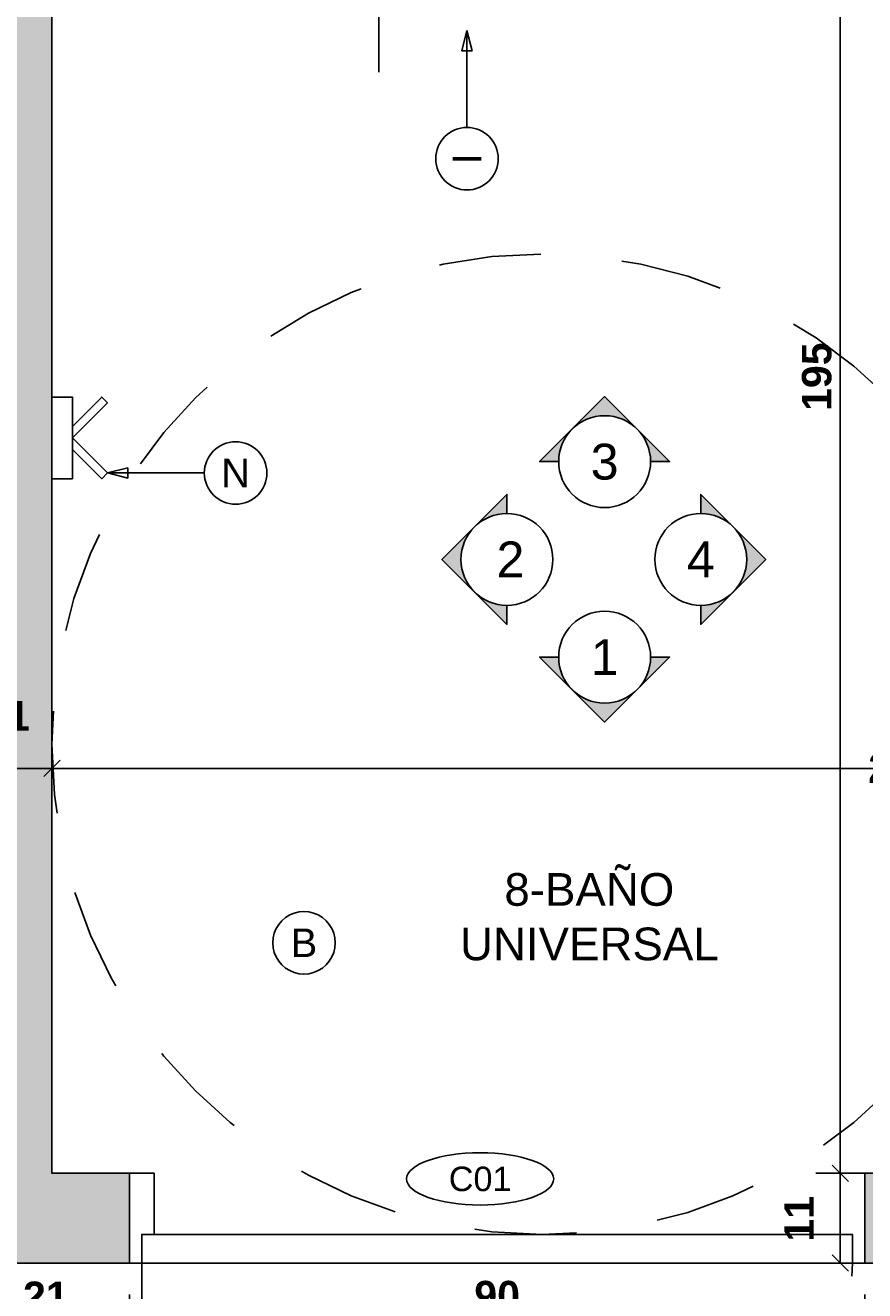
# Model space of a CAD drawing. Extents: x 1 to 126, y -14 to 17.
# Tile 94 of 131: x 73.84 to 74.87, y -0.69 to 0.86. Entities that reach past the tile are written whole.
import ezdxf
from ezdxf.enums import TextEntityAlignment as Align

# ---------------------------------------------------------------- set-up
doc = ezdxf.new("R2010")
doc.units = 0
doc.set_wipeout_variables(frame=1)
doc.header["$PDMODE"] = 3
doc.linetypes.add('DASHDOT', pattern=[1, 0.5, -0.25, 0, -0.25])
doc.linetypes.add('HIDDEN2', pattern=[0.1875, 0.125, -0.0625])
for name, color, linetype in [('A-ABER', 1, 'Continuous'), ('A-ABER-SERV', 9, 'Continuous'), ('A-ALBA-0', 9, 'Continuous'), ('A-ALBA-2', 2, 'Continuous'), ('A-ANNO-PLANI @ 20', 1, 'Continuous'), ('A-ANNO-SIMB @ 20', 2, 'Continuous'), ('A-ANOT-COTA-ACUM', 1, 'Continuous'), ('A-ANOT-COTA-PARC', 1, 'Continuous'), ('A-ANOT-TGRL', 1, 'Continuous'), ('A-EQPM-FIJO', 1, 'Continuous'), ('A-MURO-HATC', 252, 'Continuous')]:
    doc.layers.add(name, color=color, linetype=linetype)
doc.layers.add('A-ALBA-4', color=2, linetype='Continuous', lineweight=25)
doc.styles.add('BIS-ANOT', font='swiss.ttf')
doc.styles.add('BIS-COTA', font='swissb.ttf')
doc.styles.add('BIS-COTA-ACUM', font='swissi.ttf', dxfattribs={"oblique": 20})
doc.styles.add('E5-100', font='micross.ttf')
doc.dimstyles.new('BIS-COTA-ACUM', dxfattribs={"dimscale": 0.9, "dimtxt": 0.0016, "dimasz": 0.001, "dimexe": 0.0035, "dimexo": 0, "dimgap": 0.0005, "dimtad": 1, "dimdec": 1, "dimlfac": 100, "dimrnd": 1, "dimzin": 9, "dimdsep": 46, "dimtxsty": 'BIS-COTA-ACUM', "dimblk1": 'MARK1', "dimblk2": 'MARK2', "dimsah": 1, "dimcen": 0, "dimclrd": 1, "dimclre": 256, "dimclrt": 256, "dimaunit": 1, "dimadec": 0, "dimazin": 0, "dimtfac": 1, "dimtdec": 1, "dimtix": 1, "dimtmove": 2, "dimatfit": 3, "dimldrblk": 'MARK1', "dimfxl": 1, "dimtolj": 1, "dimarcsym": 1})
doc.dimstyles.new('BIS-COTA-PARC', dxfattribs={"dimscale": 0, "dimtxt": 0.0018, "dimasz": 0.001, "dimexe": 0.0015, "dimexo": 0, "dimgap": 0.0005, "dimtad": 1, "dimdec": 0, "dimlfac": 100, "dimzin": 9, "dimdsep": 46, "dimtxsty": 'BIS-COTA', "dimblk": 'OBLIQUE', "dimcen": 2.5, "dimclrd": 256, "dimclre": 251, "dimclrt": 2, "dimadec": 1, "dimazin": 2, "dimtfac": 1, "dimtdec": 0, "dimtix": 1, "dimtmove": 2, "dimatfit": 3, "dimldrblk": 'DOT', "dimfxl": 0.0015, "dimfxlon": 1, "dimtolj": 1, "dimtzin": 0, "dimarcsym": 0})

# ---------------------------------------------------------------- blocks, each defined once
blk = doc.blocks.new('*U17')
h = blk.add_hatch(color=8)
h.paths.add_polyline_path([(-0.004525, 0), (-0.0032, 0, -0.198912), (-0.002263, 0.002263)])
h.paths.add_polyline_path([(0.002263, 0.002263), (0, 0.004525), (-0.002263, 0.002263, -0.414214)])
h.paths.add_polyline_path([(0.002263, 0.002263, -0.198912), (0.0032, 0), (0.004525, 0)])
at = {"color": 3}
blk.add_lwpolyline([(-0.0032, 0), (-0.004525, 0), (0, 0.004525), (0.004525, 0), (0.0032, 0)], dxfattribs=at)
blk.add_circle((0, 0), 0.0032, dxfattribs=at)
at = {"style": 'E5-100'}
blk.add_attdef('1', text='', height=0.0025, dxfattribs=at).set_placement((0, 0), align=Align.MIDDLE_CENTER)
blk = doc.blocks.new('*U18')
h = blk.add_hatch(color=8)
h.paths.add_polyline_path([(0.004525, 0), (0.0032, 0, -0.198912), (0.002263, -0.002263)])
h.paths.add_polyline_path([(-0.002263, -0.002263), (0, -0.004525), (0.002263, -0.002263, -0.414214)])
h.paths.add_polyline_path([(-0.002263, -0.002263, -0.198912), (-0.0032, 0), (-0.004525, 0)])
at = {"color": 3}
blk.add_lwpolyline([(0.0032, 0), (0.004525, 0), (0, -0.004525), (-0.004525, 0), (-0.0032, 0)], dxfattribs=at)
blk.add_circle((0, 0), 0.0032, dxfattribs=at)
at = {"style": 'E5-100'}
blk.add_attdef('1', text='', height=0.0025, dxfattribs=at).set_placement((0, 0), align=Align.MIDDLE_CENTER)
blk = doc.blocks.new('*U19')
h = blk.add_hatch(color=8)
h.paths.add_polyline_path([(0, 0.004525), (0, 0.0032, -0.198912), (0.002263, 0.002263)])
h.paths.add_polyline_path([(0.002263, -0.002263), (0.004525, 0), (0.002263, 0.002263, -0.414214)])
h.paths.add_polyline_path([(0.002263, -0.002263, -0.198912), (0, -0.0032), (0, -0.004525)])
at = {"color": 3}
blk.add_lwpolyline([(0, 0.0032), (0, 0.004525), (0.004525, 0), (0, -0.004525), (0, -0.0032)], dxfattribs=at)
blk.add_circle((0, 0), 0.0032, dxfattribs=at)
at = {"style": 'E5-100'}
blk.add_attdef('1', text='', height=0.0025, dxfattribs=at).set_placement((0, 0), align=Align.MIDDLE_CENTER)
blk = doc.blocks.new('A-ANNO-NOM-2')
blk.add_wipeout([(0, -0.001913), (0.000299, -0.00189), (0.000591, -0.00182), (0.000869, -0.001705), (0.001125, -0.001548), (0.001353, -0.001353), (0.001548, -0.001125), (0.001705, -0.000869), (0.00182, -0.000591), (0.00189, -0.000299), (0.001913, 0), (0.00189, 0.000299), (0.00182, 0.000591), (0.001705, 0.000869), (0.001548, 0.001125), (0.001353, 0.001353), (0.001125, 0.001548), (0.000869, 0.001705), (0.000591, 0.00182), (0.000299, 0.00189), (0, 0.001913), (-0.000299, 0.00189), (-0.000591, 0.00182), (-0.000869, 0.001705), (-0.001125, 0.001548), (-0.001353, 0.001353), (-0.001548, 0.001125), (-0.001705, 0.000869), (-0.00182, 0.000591), (-0.00189, 0.000299), (-0.001913, 0), (-0.00189, -0.000299), (-0.00182, -0.000591), (-0.001705, -0.000869), (-0.001548, -0.001125), (-0.001353, -0.001353), (-0.001125, -0.001548), (-0.000869, -0.001705), (-0.000591, -0.00182), (-0.000299, -0.00189)])
blk.add_lwpolyline([(0, -0.001913), (0.000299, -0.00189), (0.000591, -0.00182), (0.000869, -0.001705), (0.001125, -0.001548), (0.001353, -0.001353), (0.001548, -0.001125), (0.001705, -0.000869), (0.00182, -0.000591), (0.00189, -0.000299), (0.001913, 0), (0.00189, 0.000299), (0.00182, 0.000591), (0.001705, 0.000869), (0.001548, 0.001125), (0.001353, 0.001353), (0.001125, 0.001548), (0.000869, 0.001705), (0.000591, 0.00182), (0.000299, 0.00189), (0, 0.001913), (-0.000299, 0.00189), (-0.000591, 0.00182), (-0.000869, 0.001705), (-0.001125, 0.001548), (-0.001353, 0.001353), (-0.001548, 0.001125), (-0.001705, 0.000869), (-0.00182, 0.000591), (-0.00189, 0.000299), (-0.001913, 0), (-0.00189, -0.000299), (-0.00182, -0.000591), (-0.001705, -0.000869), (-0.001548, -0.001125), (-0.001353, -0.001353), (-0.001125, -0.001548), (-0.000869, -0.001705), (-0.000591, -0.00182), (-0.000299, -0.00189)], close=True)
at = {"color": 1, "linetype": 'Continuous', "style": 'E5-100'}
blk.add_attdef('LETRA', text='', height=0.00175, dxfattribs=at).set_placement((0, 0), align=Align.MIDDLE_CENTER)
blk = doc.blocks.new('*U54')
blk.add_lwpolyline([(-0.007846, 0), (-0.006596, 0.000312), (-0.006596, -0.000313)], close=True)
blk.add_wipeout([(0, -0.001913), (0.000299, -0.00189), (0.000591, -0.00182), (0.000869, -0.001705), (0.001125, -0.001548), (0.001353, -0.001353), (0.001548, -0.001125), (0.001705, -0.000869), (0.00182, -0.000591), (0.00189, -0.000299), (0.001913, 0), (0.00189, 0.000299), (0.00182, 0.000591), (0.001705, 0.000869), (0.001548, 0.001125), (0.001353, 0.001353), (0.001125, 0.001548), (0.000869, 0.001705), (0.000591, 0.00182), (0.000299, 0.00189), (0, 0.001913), (-0.000299, 0.00189), (-0.000591, 0.00182), (-0.000869, 0.001705), (-0.001125, 0.001548), (-0.001353, 0.001353), (-0.001548, 0.001125), (-0.001705, 0.000869), (-0.00182, 0.000591), (-0.00189, 0.000299), (-0.001913, 0), (-0.00189, -0.000299), (-0.00182, -0.000591), (-0.001705, -0.000869), (-0.001548, -0.001125), (-0.001353, -0.001353), (-0.001125, -0.001548), (-0.000869, -0.001705), (-0.000591, -0.00182), (-0.000299, -0.00189)])
at = {"linetype": 'Continuous'}
blk.add_line((-0.007846, 0), (-0.001913, 0), dxfattribs=at)
blk.add_circle((0, 0), 0.001913)
at = {"color": 1, "linetype": 'Continuous', "style": 'E5-100'}
blk.add_attdef('LETRA', text='', height=0.00175, dxfattribs=at).set_placement((0, 0), align=Align.MIDDLE_CENTER)
blk = doc.blocks.new('BIS-PERCHA PL')
blk.add_wipeout([(0, -0.05), (0, 0.05), (0.025, 0.05), (0.025, 0.0141), (0.0609, 0.05), (0.0679, 0.0429), (0.025, 0), (0.0679, -0.0429), (0.0609, -0.05), (0.025, -0.0141), (0.025, -0.05)])
blk.add_lwpolyline([(0, 0.05), (0, -0.05), (0.025, -0.05), (0.025, 0.05)], close=True)
for points in [[(0.025, 0), (0.025, 0.0141), (0.0609, 0.05), (0.0679, 0.0429), (0.025, 0)], [(0.025, 0), (0.025, -0.0141), (0.0609, -0.05), (0.0679, -0.0429), (0.025, 0)]]:
    blk.add_lwpolyline(points)
blk = doc.blocks.new('*U63')
blk.add_lwpolyline([(0.007846, 0), (0.006596, -0.000312), (0.006596, 0.000313)], close=True)
blk.add_wipeout([(0, -0.001913), (0.000299, -0.00189), (0.000591, -0.00182), (0.000869, -0.001705), (0.001125, -0.001548), (0.001353, -0.001353), (0.001548, -0.001125), (0.001705, -0.000869), (0.00182, -0.000591), (0.00189, -0.000299), (0.001913, 0), (0.00189, 0.000299), (0.00182, 0.000591), (0.001705, 0.000869), (0.001548, 0.001125), (0.001353, 0.001353), (0.001125, 0.001548), (0.000869, 0.001705), (0.000591, 0.00182), (0.000299, 0.00189), (0, 0.001913), (-0.000299, 0.00189), (-0.000591, 0.00182), (-0.000869, 0.001705), (-0.001125, 0.001548), (-0.001353, 0.001353), (-0.001548, 0.001125), (-0.001705, 0.000869), (-0.00182, 0.000591), (-0.00189, 0.000299), (-0.001913, 0), (-0.00189, -0.000299), (-0.00182, -0.000591), (-0.001705, -0.000869), (-0.001548, -0.001125), (-0.001353, -0.001353), (-0.001125, -0.001548), (-0.000869, -0.001705), (-0.000591, -0.00182), (-0.000299, -0.00189)])
at = {"linetype": 'Continuous'}
blk.add_line((0.007846, 0), (0.001913, 0), dxfattribs=at)
blk.add_circle((0, 0), 0.001913)
at = {"color": 1, "linetype": 'Continuous', "style": 'E5-100'}
blk.add_attdef('LETRA', text='', height=0.00175, dxfattribs=at).set_placement((0, 0), align=Align.MIDDLE_CENTER)
blk = doc.blocks.new('*U73')
for points in [[(-0.11, 0.9), (-0.11, 0.87), (-0.035, 0.87), (-0.035, 0.885), (0, 0.885), (0, 0.9), (-0.11, 0.9)], [(-0.11, 0), (-0.11, 0.03), (-0.035, 0.03), (-0.035, 0.015), (0, 0.015), (0, 0), (-0.11, 0)]]:
    blk.add_lwpolyline(points)
blk.add_lwpolyline([(-0.035, 0.015), (0, 0.015), (0, 0.885), (-0.035, 0.885)], close=True)
at = {"layer": 'A-ABER-SERV', "color": 9, "linetype": 'HIDDEN2'}
blk.add_line((0, 0.015), (0.87, 0.015), dxfattribs=at)
blk.add_arc((0, 0.015), 0.87, 0, 90, dxfattribs=at)
blk = doc.blocks.new('_Oblique')
at = {"color": 0, "lineweight": -2}
blk.add_line((-0.5, -0.5), (0.5, 0.5), dxfattribs=at)
blk = doc.blocks.new('*D258')
at = {"layer": 'A-ANOT-COTA-PARC', "color": 251, "lineweight": -2, "transparency": 16777216}
for p, q in [((73.9663, -0.6947), (73.9663, -0.7547)), ((74.8663, -0.6947), (74.8663, -0.7547))]:
    blk.add_line(p, q, dxfattribs=at)
at = {"layer": 'A-ANOT-COTA-PARC', "lineweight": -2, "transparency": 16777216}
blk.add_line((74.8663, -0.7247), (73.9663, -0.7247), dxfattribs=at)
at = {"layer": 'Defpoints', "color": 0, "transparency": 16777216}
for p in [(73.9663, -0.656), (74.8663, -0.656), (73.9663, -0.7247)]:
    blk.add_point(p, dxfattribs=at)
at = {"layer": 'A-ANOT-COTA-PARC', "lineweight": -2, "transparency": 16777216, "xscale": 0.02, "yscale": 0.02, "zscale": 0.02, "rotation": 180}
blk.add_blockref('_Oblique', (73.9663, -0.7247), dxfattribs=at)
at = {"layer": 'A-ANOT-COTA-PARC', "lineweight": -2, "transparency": 16777216, "xscale": 0.02, "yscale": 0.02, "zscale": 0.02}
blk.add_blockref('_Oblique', (74.8663, -0.7247), dxfattribs=at)
at = {"layer": 'A-ANOT-COTA-PARC', "color": 2, "transparency": 16777216, "insert": (74.4163, -0.6961), "char_height": 0.036, "attachment_point": 5, "style": 'BIS-COTA'}
blk.add_mtext('\\A1;90', dxfattribs=at)
blk = doc.blocks.new('_Dot')
at = {"color": 0, "linetype": 'ByBlock', "lineweight": -2}
blk.add_line((-0.5, 0), (-1, 0), dxfattribs=at)
at = {"color": 0, "linetype": 'ByBlock', "const_width": 0.5}
blk.add_lwpolyline([(-0.25, 0, 1), (0.25, 0, 1)], format="xyb", close=True, dxfattribs=at)
blk = doc.blocks.new('*D259')
at = {"layer": 'A-ANOT-COTA-PARC', "color": 251, "lineweight": -2, "transparency": 16777216}
for p, q in [((73.7613, -0.6947), (73.7613, -0.7547)), ((73.9663, -0.6947), (73.9663, -0.7547))]:
    blk.add_line(p, q, dxfattribs=at)
at = {"layer": 'A-ANOT-COTA-PARC', "lineweight": -2, "transparency": 16777216}
blk.add_line((73.7613, -0.7247), (73.9663, -0.7247), dxfattribs=at)
at = {"layer": 'Defpoints', "color": 0, "transparency": 16777216}
for p in [(73.7613, -0.656), (73.9663, -0.656), (73.9663, -0.7247)]:
    blk.add_point(p, dxfattribs=at)
at = {"layer": 'A-ANOT-COTA-PARC', "lineweight": -2, "transparency": 16777216, "xscale": 0.02, "yscale": 0.02, "zscale": 0.02, "rotation": 180}
blk.add_blockref('_Oblique', (73.7613, -0.7247), dxfattribs=at)
at = {"layer": 'A-ANOT-COTA-PARC', "lineweight": -2, "transparency": 16777216, "xscale": 0.02, "yscale": 0.02, "zscale": 0.02}
blk.add_blockref('_Oblique', (73.9663, -0.7247), dxfattribs=at)
at = {"layer": 'A-ANOT-COTA-PARC', "color": 2, "transparency": 16777216, "insert": (73.8638, -0.6967), "char_height": 0.036, "attachment_point": 5, "style": 'BIS-COTA'}
blk.add_mtext('\\A1;21', dxfattribs=at)
blk = doc.blocks.new('*D265')
at = {"layer": 'A-ANOT-COTA-PARC', "color": 251, "lineweight": -2, "transparency": 16777216}
for p, q in [((74.8363, 1.404), (74.8063, 1.404)), ((74.8363, -0.546), (74.8063, -0.546))]:
    blk.add_line(p, q, dxfattribs=at)
at = {"layer": 'A-ANOT-COTA-PARC', "lineweight": -2, "transparency": 16777216}
blk.add_line((74.8363, -0.546), (74.8363, 1.404), dxfattribs=at)
at = {"layer": 'Defpoints', "color": 0, "transparency": 16777216}
for p in [(74.8363, 1.404), (74.8363, 1.404), (74.8363, -0.546)]:
    blk.add_point(p, dxfattribs=at)
at = {"layer": 'A-ANOT-COTA-PARC', "lineweight": -2, "transparency": 16777216, "xscale": 0.02, "yscale": 0.02, "zscale": 0.02}
for p, rotation in [((74.8363, 1.404), 90), ((74.8363, -0.546), 270)]:
    blk.add_blockref('_Oblique', p, dxfattribs=dict(at, rotation=rotation))
at = {"layer": 'A-ANOT-COTA-PARC', "color": 2, "transparency": 16777216, "insert": (74.8077, 0.429), "char_height": 0.036, "attachment_point": 5, "rotation": 90, "style": 'BIS-COTA'}
blk.add_mtext('\\A1;195', dxfattribs=at)
blk = doc.blocks.new('*D266')
at = {"layer": 'A-ANOT-COTA-PARC', "color": 251, "lineweight": -2, "transparency": 16777216}
for p, q in [((73.8713, -0.0205), (73.8713, -0.0805)), ((75.8713, -0.0205), (75.8713, -0.0805))]:
    blk.add_line(p, q, dxfattribs=at)
at = {"layer": 'A-ANOT-COTA-PARC', "lineweight": -2, "transparency": 16777216}
blk.add_line((75.8713, -0.0505), (73.8713, -0.0505), dxfattribs=at)
at = {"layer": 'Defpoints', "color": 0, "transparency": 16777216}
for p in [(75.8713, 0.704), (73.8713, 0.494), (73.8713, -0.0505)]:
    blk.add_point(p, dxfattribs=at)
at = {"layer": 'A-ANOT-COTA-PARC', "lineweight": -2, "transparency": 16777216, "xscale": 0.02, "yscale": 0.02, "zscale": 0.02, "rotation": 180}
blk.add_blockref('_Oblique', (73.8713, -0.0505), dxfattribs=at)
at = {"layer": 'A-ANOT-COTA-PARC', "lineweight": -2, "transparency": 16777216, "xscale": 0.02, "yscale": 0.02, "zscale": 0.02}
blk.add_blockref('_Oblique', (75.8713, -0.0505), dxfattribs=at)
at = {"layer": 'A-ANOT-COTA-PARC', "color": 2, "transparency": 16777216, "insert": (74.9125, -0.0505), "char_height": 0.036, "attachment_point": 5, "style": 'BIS-COTA'}
blk.add_mtext('\\A1;200', dxfattribs=at)
blk = doc.blocks.new('*D267')
at = {"layer": 'A-ANOT-COTA-PARC', "color": 251, "lineweight": -2, "transparency": 16777216}
for p, q in [((74.8363, -0.546), (74.8063, -0.546)), ((74.8363, -0.656), (74.8063, -0.656))]:
    blk.add_line(p, q, dxfattribs=at)
at = {"layer": 'A-ANOT-COTA-PARC', "lineweight": -2, "transparency": 16777216}
blk.add_line((74.8363, -0.546), (74.8363, -0.656), dxfattribs=at)
at = {"layer": 'Defpoints', "color": 0, "transparency": 16777216}
for p in [(74.8363, -0.546), (74.8363, -0.656), (74.8363, -0.656)]:
    blk.add_point(p, dxfattribs=at)
at = {"layer": 'A-ANOT-COTA-PARC', "lineweight": -2, "transparency": 16777216, "xscale": 0.02, "yscale": 0.02, "zscale": 0.02}
for p, rotation in [((74.8363, -0.546), 90), ((74.8363, -0.656), 270)]:
    blk.add_blockref('_Oblique', p, dxfattribs=dict(at, rotation=rotation))
at = {"layer": 'A-ANOT-COTA-PARC', "color": 2, "transparency": 16777216, "insert": (74.7859, -0.6018), "char_height": 0.036, "attachment_point": 5, "rotation": 90, "style": 'BIS-COTA'}
blk.add_mtext('\\A1;11', dxfattribs=at)
blk = doc.blocks.new('*D269')
at = {"layer": 'A-ANOT-COTA-PARC', "color": 251, "lineweight": -2, "transparency": 16777216}
for p, q in [((73.7613, -0.0505), (73.7613, -0.0205)), ((73.8713, -0.0505), (73.8713, -0.0805))]:
    blk.add_line(p, q, dxfattribs=at)
at = {"layer": 'A-ANOT-COTA-PARC', "lineweight": -2, "transparency": 16777216}
blk.add_line((73.8713, -0.0505), (73.7613, -0.0505), dxfattribs=at)
at = {"layer": 'Defpoints', "color": 0, "transparency": 16777216}
for p in [(73.7613, -0.0505), (73.7613, -0.0505), (73.8713, -0.0505)]:
    blk.add_point(p, dxfattribs=at)
at = {"layer": 'A-ANOT-COTA-PARC', "lineweight": -2, "transparency": 16777216, "xscale": 0.02, "yscale": 0.02, "zscale": 0.02, "rotation": 180}
blk.add_blockref('_Oblique', (73.7613, -0.0505), dxfattribs=at)
at = {"layer": 'A-ANOT-COTA-PARC', "lineweight": -2, "transparency": 16777216, "xscale": 0.02, "yscale": 0.02, "zscale": 0.02}
blk.add_blockref('_Oblique', (73.8713, -0.0505), dxfattribs=at)
at = {"layer": 'A-ANOT-COTA-PARC', "color": 2, "transparency": 16777216, "insert": (73.8162, 0.0138), "char_height": 0.036, "attachment_point": 5, "style": 'BIS-COTA'}
blk.add_mtext('\\A1;11', dxfattribs=at)
blk = doc.blocks.new('CCA-PLANI1')
blk.add_wipeout([(0.225, 0), (0.2186, -0.0189), (0.2045, -0.0333), (0.1875, -0.0442), (0.1691, -0.0528), (0.15, -0.0596), (0.1305, -0.0652), (0.1108, -0.0696), (0.0908, -0.0732), (0.0708, -0.0759), (0.0506, -0.078), (0.0304, -0.0793), (0.0101, -0.0799), (-0.0101, -0.0799), (-0.0304, -0.0793), (-0.0506, -0.078), (-0.0708, -0.0759), (-0.0908, -0.0732), (-0.1108, -0.0696), (-0.1305, -0.0652), (-0.15, -0.0596), (-0.1691, -0.0528), (-0.1875, -0.0442), (-0.2045, -0.0333), (-0.2186, -0.0189), (-0.225, 0), (-0.2186, 0.0189), (-0.2045, 0.0333), (-0.1875, 0.0442), (-0.1691, 0.0528), (-0.15, 0.0596), (-0.1305, 0.0652), (-0.1108, 0.0696), (-0.0908, 0.0732), (-0.0708, 0.0759), (-0.0506, 0.078), (-0.0304, 0.0793), (-0.0101, 0.0799), (0.0101, 0.0799), (0.0304, 0.0793), (0.0506, 0.078), (0.0708, 0.0759), (0.0908, 0.0732), (0.1108, 0.0696), (0.1305, 0.0652), (0.15, 0.0596), (0.1691, 0.0528), (0.1875, 0.0442), (0.2045, 0.0333), (0.2186, 0.0189)])
blk.add_ellipse((0, 0), major_axis=(-0.225, 0), ratio=0.355556, start_param=-3.141592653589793, end_param=3.141592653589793)
at = {"color": 2, "style": 'E5-100'}
blk.add_attdef('TIPO', text='', height=0.075, rotation=360, dxfattribs=at).set_placement((0, 0), align=Align.MIDDLE_CENTER)
blk = doc.blocks.new('*D569')
at = {"layer": 'A-ANOT-COTA-ACUM', "lineweight": -2, "transparency": 16777216}
blk.add_line((78.8429, 0.1675), (78.8429, 0.3578), dxfattribs=at)
at = {"layer": 'Defpoints', "color": 0, "transparency": 16777216}
for p in [(73.7613, 1.524), (78.8429, 0.2928), (78.8429, 0.1675)]:
    blk.add_point(p, dxfattribs=at)
at = {"layer": 'A-ANOT-COTA-ACUM', "transparency": 16777216, "insert": (78.8693, 0.3303), "char_height": 0.032, "attachment_point": 5, "rotation": 270, "style": 'BIS-COTA-ACUM'}
blk.add_mtext('\\A1;75', dxfattribs=at)
blk = doc.blocks.new('MARK1')
at = {"color": 0}
for p, q in [((1, 0), (-1, 0)), ((0, 1.5), (0, -1.5))]:
    blk.add_line(p, q, dxfattribs=at)
blk.add_lwpolyline([(0.5, 0.5), (-0.5, -0.5)], dxfattribs=at)
blk = doc.blocks.new('MARK2')
at = {"color": 0}
for p, q in [((1, 0), (-1, 0)), ((0, 1.5), (0, -1.5))]:
    blk.add_line(p, q, dxfattribs=at)
blk.add_lwpolyline([(0.5, 0.5), (-0.5, -0.5)], dxfattribs=at)
blk = doc.blocks.new('*D570')
at = {"layer": 'A-ANOT-COTA-ACUM', "lineweight": -2, "transparency": 16777216}
blk.add_line((78.7929, 0.1675), (78.5096, 0.1675), dxfattribs=at)
at = {"layer": 'Defpoints', "color": 0, "transparency": 16777216}
for p in [(73.7613, 1.524), (78.5969, 0.1675), (78.7929, 0.1675)]:
    blk.add_point(p, dxfattribs=at)
at = {"layer": 'A-ANOT-COTA-ACUM', "transparency": 16777216, "insert": (78.5483, 0.1935), "char_height": 0.032, "attachment_point": 5, "style": 'BIS-COTA-ACUM'}
blk.add_mtext('\\A1;124', dxfattribs=at)
blk = doc.blocks.new('*D571')
at = {"layer": 'A-ANOT-COTA-ACUM', "lineweight": -2, "transparency": 16777216}
blk.add_line((78.6931, -0.0278), (78.6931, 0.1021), dxfattribs=at)
at = {"layer": 'Defpoints', "color": 0, "transparency": 16777216}
for p in [(73.7613, 1.524), (78.6931, 0.0341), (78.6931, -0.0278)]:
    blk.add_point(p, dxfattribs=at)
at = {"layer": 'A-ANOT-COTA-ACUM', "transparency": 16777216, "insert": (78.7195, 0.0731), "char_height": 0.032, "attachment_point": 5, "rotation": 270, "style": 'BIS-COTA-ACUM'}
blk.add_mtext('\\A1;60', dxfattribs=at)
blk = doc.blocks.new('*D572')
at = {"layer": 'A-ANOT-COTA-ACUM', "lineweight": -2, "transparency": 16777216}
blk.add_line((78.8429, -0.546), (78.8429, -0.3557), dxfattribs=at)
at = {"layer": 'Defpoints', "color": 0, "transparency": 16777216}
for p in [(73.7613, 0.8105), (78.8429, -0.4207), (78.8429, -0.546)]:
    blk.add_point(p, dxfattribs=at)
at = {"layer": 'A-ANOT-COTA-ACUM', "transparency": 16777216, "insert": (78.8693, -0.3832), "char_height": 0.032, "attachment_point": 5, "rotation": 270, "style": 'BIS-COTA-ACUM'}
blk.add_mtext('\\A1;75', dxfattribs=at)

msp = doc.modelspace()

# ---------------------------------------------------------------- hatches: boundary and pattern name
at = {"layer": 'A-MURO-HATC'}
h = msp.add_hatch(color=256, dxfattribs=at)
h.dxf.hatch_style = 1
h.paths.add_polyline_path([(75.8713, 1.404), (75.8713, -0.546), (74.8663, -0.546), (74.8663, -0.656), (75.9813, -0.656), (75.9813, 1.524), (75.5314, 1.524), (74.9313, 1.524), (74.9313, 1.9182), (74.8113, 1.9182), (74.8113, 1.524), (74.2112, 1.524), (73.7613, 1.524), (73.7613, -0.656), (73.9663, -0.656), (73.9663, -0.546), (73.8713, -0.546), (73.8713, 1.404)])

# ---------------------------------------------------------------- linework, layer by layer
at = {"layer": 'A-ALBA-0', "linetype": 'HIDDEN2'}
msp.add_circle((74.4713, -0.021), 0.6, dxfattribs=at)
at = {"layer": 'A-ALBA-2', "linetype": 'DASHDOT', "ltscale": 0.1}
msp.add_line((74.2713, 0.8018), (74.2713, 2.2116), dxfattribs=at)
at = {"layer": 'A-ALBA-4'}
msp.add_lwpolyline([(75.8713, 1.404), (75.8713, -0.546), (74.8663, -0.546), (74.8663, -0.656), (75.9813, -0.656), (75.9813, 1.524), (75.5314, 1.524), (75.5314, 1.524), (74.9313, 1.524), (74.9313, 1.9182), (74.8113, 1.9182), (74.8113, 1.524), (74.2112, 1.524), (74.2112, 1.524), (73.7613, 1.524), (73.7613, -0.656), (73.9663, -0.656), (73.9663, -0.546), (73.8713, -0.546), (73.8713, 1.404)], close=True, dxfattribs=at)

# ---------------------------------------------------------------- block references
at = {"layer": 'A-ABER', "rotation": 269.9999999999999}
msp.add_blockref('*U73', (73.9663, -0.656), dxfattribs=at)
at = {"layer": 'A-ANNO-SIMB @ 20', "linetype": 'Continuous'}
ref = msp.add_blockref('*U17', (74.5479, 0.325), dxfattribs=dict(at, xscale=17.578125, yscale=17.578125, zscale=17.578125))
ref.add_attrib('1', '3', dxfattribs={"layer": '0', "height": 0.0439, "rotation": 180, "style": 'E5-100', "text_generation_flag": 6}).set_placement((74.5479, 0.325), align=Align.MIDDLE_CENTER)
ref = msp.add_blockref('*U19', (74.4283, 0.2053), dxfattribs=dict(at, xscale=-17.578125, yscale=17.578125, zscale=17.578125, rotation=359.9999999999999))
ref.add_attrib('1', '2', dxfattribs={"layer": '0', "height": 0.0439, "rotation": 180, "style": 'E5-100', "text_generation_flag": 6}).set_placement((74.4326, 0.2053), align=Align.MIDDLE_CENTER)
ref = msp.add_blockref('*U19', (74.6656, 0.2053), dxfattribs=dict(at, xscale=17.578125, yscale=17.578125, zscale=17.578125))
ref.add_attrib('1', '4', dxfattribs={"layer": '0', "height": 0.0439, "rotation": 180, "style": 'E5-100', "text_generation_flag": 6}).set_placement((74.6656, 0.2053), align=Align.MIDDLE_CENTER)
ref = msp.add_blockref('*U18', (74.5479, 0.0857), dxfattribs=dict(at, xscale=17.578125, yscale=17.578125, zscale=17.578125))
ref.add_attrib('1', '1', dxfattribs={"layer": '0', "height": 0.0439, "rotation": 180, "style": 'E5-100', "text_generation_flag": 6}).set_placement((74.5479, 0.0857), align=Align.MIDDLE_CENTER)

# ---------------------------------------------------------------- texts
at = {"layer": 'A-ANOT-TGRL', "ltscale": 0.3, "insert": (74.5292, -0.2323), "char_height": 0.04, "attachment_point": 5, "style": 'BIS-ANOT'}
msp.add_mtext_dynamic_manual_height_columns('8-BAÑO UNIVERSAL', width=0.311704, gutter_width=0.05, heights=[0], dxfattribs=at)

# ---------------------------------------------------------------- dimensions: what is measured, and where the dimension line sits
at = {"layer": 'A-ANOT-COTA-PARC'}
for base, p1, p2, angle, picture, middle in [((74.8363, 1.404), (74.8363, -0.546), (74.8363, 1.404), 270, '*D265', (74.8077, 0.429)), ((73.9662629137, -0.7246579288), (73.7612629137, -0.6560067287), (73.9662629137, -0.6560067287), 180, '*D259', (73.8637629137, -0.6966579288)), ((73.9663, -0.7247), (74.8663, -0.656), (73.9663, -0.656), 180, '*D258', (74.4163, -0.6961))]:
    dim = msp.add_linear_dim(base=base, p1=p1, p2=p2, angle=angle, dimstyle='BIS-COTA-PARC', override={"dimscale": 0, "dimtix": 1, "dimtofl": 1, "dimtmove": 2, "dimatfit": 3}, dxfattribs=at)
    dim.commit()
    dim.dimension.update_dxf_attribs({"geometry": picture, "text_midpoint": middle})
for base, p1, p2, angle, picture, middle in [((73.7613, -0.0505), (73.8713, -0.0505), (73.7613, -0.0505), 180, '*D269', (73.8162, -0.0142)), ((74.8363, -0.656), (74.8363, -0.546), (74.8363, -0.656), 270, '*D267', (74.8139, -0.6018))]:
    dim = msp.add_linear_dim(base=base, p1=p1, p2=p2, angle=angle, dimstyle='BIS-COTA-PARC', override={"dimscale": 0, "dimtix": 1, "dimtofl": 1, "dimtmove": 2, "dimatfit": 3}, dxfattribs=at)
    dim.commit()
    dim.dimension.update_dxf_attribs({"geometry": picture, "text_midpoint": middle, "dimtype": 160})

# ---------------------------------------------------------------- next in the draw order: block references
at = {"layer": 'A-ANNO-PLANI @ 20'}
ref = msp.add_blockref('CCA-PLANI1', (74.3955, -0.553), dxfattribs=dict(at, xscale=0.400175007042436, yscale=0.400175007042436, zscale=0.400175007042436, rotation=179.9999999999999))
ref.add_attrib('TIPO', 'C01', dxfattribs={"layer": '0', "color": 2, "height": 0.03001, "rotation": 180, "style": 'E5-100', "text_generation_flag": 6}).set_placement((74.3955, -0.553), align=Align.MIDDLE_CENTER)
at = {"layer": 'A-ANNO-SIMB @ 20', "linetype": 'Continuous', "xscale": 20, "yscale": 20, "zscale": 20, "rotation": 269.9999999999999}
msp.add_blockref('*U54', (74.3794, 0.6958), dxfattribs=at).add_auto_attribs({'LETRA': 'I'})
at = {"layer": 'A-ANNO-SIMB @ 20', "linetype": 'Continuous'}
ref = msp.add_blockref('A-ANNO-NOM-2', (74.1798, -0.264), dxfattribs=dict(at, xscale=20, yscale=20, zscale=20))
ref.add_attrib('LETRA', 'B', dxfattribs={"layer": '0', "color": 1, "linetype": 'Continuous', "height": 0.035, "style": 'BIS-ANOT'}).set_placement((74.1798, -0.264), align=Align.MIDDLE_CENTER)
at = {"layer": 'A-EQPM-FIJO', "xscale": -1, "rotation": 180}
msp.add_blockref('BIS-PERCHA PL', (73.8713, 0.354), dxfattribs=at)

# ---------------------------------------------------------------- next in the draw order: block references
at = {"layer": 'A-ANNO-SIMB @ 20', "linetype": 'Continuous', "xscale": 20, "yscale": 20, "zscale": 20, "rotation": 179.9999999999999}
msp.add_blockref('*U63', (74.0961, 0.3111), dxfattribs=at).add_auto_attribs({'LETRA': 'N'})

# ---------------------------------------------------------------- next in the draw order: dimensions: what is measured, and where the dimension line sits
at = {"layer": 'A-ANOT-COTA-ACUM'}
for feature_location, offset, dtype, origin, text, picture, middle in [((78.8429, 0.1675), (0, 0.1253), 0, (73.7613, 1.524), '75', '*D569', (78.8693, 0.3303)), ((78.7929, 0.1675), (-0.196, 0), 1, (73.7613, 1.524), '124', '*D570', (78.5483, 0.1935)), ((78.6931, -0.0278), (0, 0.0619), 0, (73.7613, 1.524), '60', '*D571', (78.7195, 0.0731)), ((78.8429, -0.546), (0, 0.1253), 0, (73.7613, 0.8105), '75', '*D572', (78.8693, -0.3832))]:
    dim = msp.add_ordinate_dim(feature_location=feature_location, offset=offset, dtype=dtype, origin=origin, text=text, dimstyle='BIS-COTA-ACUM', override={"dimscale": 0, "dimtix": 1, "dimtofl": 1, "dimtmove": 2, "dimatfit": 3}, dxfattribs=at)
    dim.commit()
    dim.dimension.update_dxf_attribs({"geometry": picture, "text_midpoint": middle})
at = {"layer": 'A-ANOT-COTA-PARC'}
dim = msp.add_linear_dim(base=(73.8713, -0.0505), p1=(75.8713, 0.704), p2=(73.8713, 0.494), angle=180, dimstyle='BIS-COTA-PARC', override={"dimscale": 0, "dimtix": 1, "dimtofl": 1, "dimtmove": 2, "dimatfit": 3}, dxfattribs=at)
dim.commit()
dim.dimension.update_dxf_attribs({"geometry": '*D266', "text_midpoint": (74.9125, -0.079), "dimtype": 160})

doc.saveas('drawing.dxf')
